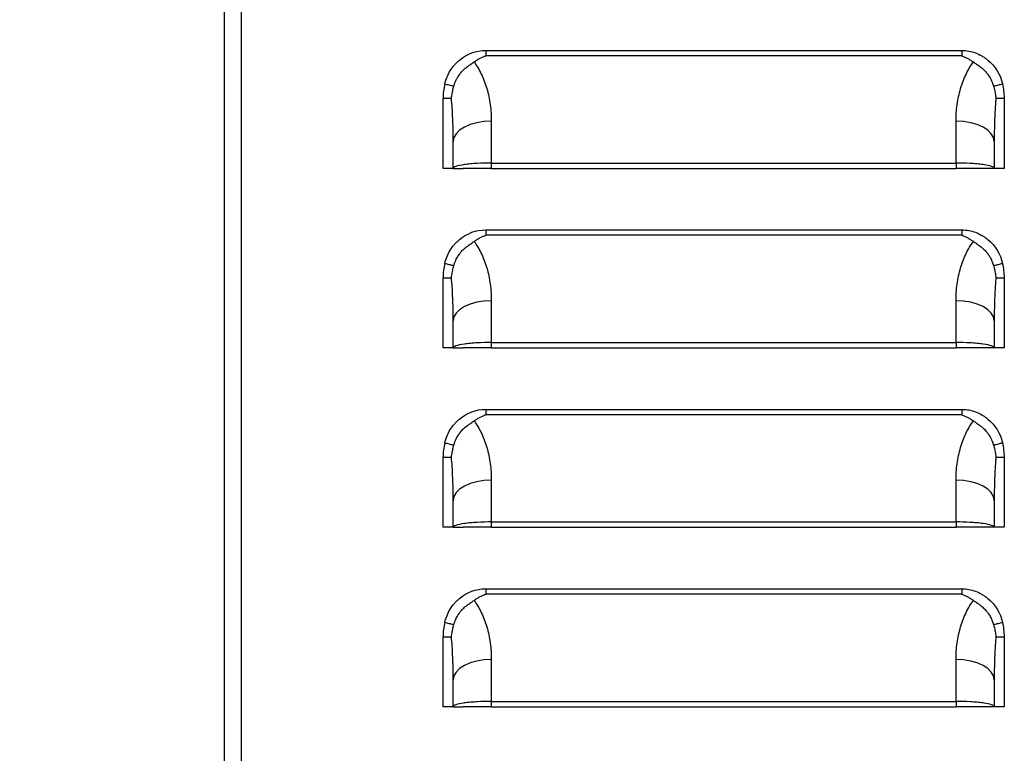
# Model space of a CAD drawing. Header units: millimetres. Extents: x 0 to 1956, y 0 to 1511.
# Tile 4 of 32: x 207 to 318, y 362 to 445. Entities that reach past the tile are written whole.
import ezdxf

# ---------------------------------------------------------------- set-up
doc = ezdxf.new("R2010")
doc.units = ezdxf.units.MM
doc.header["$LTSCALE"] = 7
doc.layers.add('DIMENSIONS', color=140, linetype='Continuous', lineweight=25)
doc.styles.add('SLDTEXTSTYLE0', font='TXT', dxfattribs={"width": 0.7})
doc.dimstyles.new('SLDDIMSTYLE1', dxfattribs={"dimtxt": 15.106055, "dimasz": 23.114, "dimexe": 0, "dimexo": 0.0625, "dimgap": 3.776514, "dimtad": 0, "dimtih": 1, "dimtoh": 1, "dimdec": 1, "dimrnd": 1e-09, "dimzin": 12, "dimdsep": 46, "dimtxsty": 'SLDTEXTSTYLE0', "dimsah": 1, "dimcen": 0.09, "dimadec": 0, "dimazin": 3, "dimtfac": 1, "dimtdec": 1, "dimtofl": 0, "dimtmove": 0, "dimatfit": 3, "dimfxl": 0, "dimfrac": 2, "dimtolj": 1, "dimtzin": 12, "dimarcsym": 0})

# ---------------------------------------------------------------- blocks, each defined once
blk = doc.blocks.new('_D_15')
at = {"layer": 'DIMENSIONS'}
for p, q in [((222, 858.62), (136.71, 858.62)), ((158.94, 858.62), (158.94, 573.55)), ((130.21, 546.16), (125.14, 546.16)), ((125.14, 546.16), (125.14, 522.15)), ((187.67, 546.16), (192.74, 546.16)), ((192.74, 546.16), (192.74, 522.15)), ((125.14, 522.15), (130.21, 522.15)), ((192.74, 522.15), (187.67, 522.15)), ((158.94, 275.38), (158.94, 518.77)), ((221.06, 275.38), (136.71, 275.38))]:
    blk.add_line(p, q, dxfattribs=at)
for points in [[(158.94, 858.62), (155.38, 835.5), (162.49, 835.5)], [(158.94, 275.38), (162.49, 298.49), (155.38, 298.49)]]:
    blk.add_solid(points, dxfattribs=at)
at = {"layer": 'DIMENSIONS', "char_height": 14.817, "attachment_point": 1, "style": 'SLDTEXTSTYLE0'}
for s, insert in [('583.2', (130.21, 568.64)), ('22.96', (130.21, 541.25))]:
    blk.add_mtext(s, dxfattribs=dict(at, insert=insert))

msp = doc.modelspace()

# ---------------------------------------------------------------- linework, layer by layer
for p, q in [((229.95, 785.34), (229.95, 281.03)), ((231.88, 785.25), (231.88, 281.12)), ((259.54, 441.45), (313.41, 441.45)), ((313.41, 440.84), (259.54, 440.84)), ((254.72, 428.09), (254.72, 436.03)), ((254.72, 436.03), (255.67, 436.03)), ((317.28, 436.03), (318.22, 436.03)), ((318.22, 436.03), (318.22, 428.09)), ((260.18, 433.43), (260.18, 428.7)), ((312.76, 428.7), (312.76, 433.43)), ((255.87, 428.09), (255.87, 431.14)), ((317.08, 431.14), (317.08, 428.09)), ((255.87, 428.09), (254.72, 428.09)), ((255.87, 428.09), (257.01, 428.09)), ((260.18, 428.7), (312.76, 428.7)), ((260.18, 428.7), (260.18, 428.09)), ((260.18, 428.09), (312.76, 428.09)), ((312.76, 428.7), (312.76, 428.09)), ((317.08, 428.09), (315.94, 428.09)), ((318.22, 428.09), (317.08, 428.09)), ((259.54, 421.13), (313.41, 421.13)), ((313.41, 420.52), (259.54, 420.52)), ((254.72, 407.77), (254.72, 415.71)), ((254.72, 415.71), (255.67, 415.71)), ((317.28, 415.71), (318.22, 415.71)), ((318.22, 415.71), (318.22, 407.77)), ((260.18, 413.11), (260.18, 408.38)), ((312.76, 408.38), (312.76, 413.11)), ((255.87, 407.77), (255.87, 410.82)), ((317.08, 410.82), (317.08, 407.77)), ((255.87, 407.77), (254.72, 407.77)), ((255.87, 407.77), (257.01, 407.77)), ((260.18, 408.38), (312.76, 408.38)), ((260.18, 408.38), (260.18, 407.77)), ((260.18, 407.77), (312.76, 407.77)), ((312.76, 408.38), (312.76, 407.77)), ((317.08, 407.77), (315.94, 407.77)), ((318.22, 407.77), (317.08, 407.77)), ((259.54, 400.81), (313.41, 400.81)), ((313.41, 400.2), (259.54, 400.2)), ((254.72, 387.45), (254.72, 395.39)), ((254.72, 395.39), (255.67, 395.39)), ((317.28, 395.39), (318.22, 395.39)), ((318.22, 395.39), (318.22, 387.45)), ((260.18, 392.79), (260.18, 388.06)), ((312.76, 388.06), (312.76, 392.79)), ((255.87, 387.45), (255.87, 390.5)), ((317.08, 390.5), (317.08, 387.45)), ((260.18, 388.06), (312.76, 388.06)), ((260.18, 388.06), (260.18, 387.45)), ((312.76, 388.06), (312.76, 387.45)), ((255.87, 387.45), (254.72, 387.45)), ((255.87, 387.45), (257.01, 387.45)), ((260.18, 387.45), (312.76, 387.45)), ((317.08, 387.45), (315.94, 387.45)), ((318.22, 387.45), (317.08, 387.45)), ((259.54, 380.49), (313.41, 380.49)), ((313.41, 379.88), (259.54, 379.88)), ((254.72, 367.13), (254.72, 375.07)), ((254.72, 375.07), (255.67, 375.07)), ((317.28, 375.07), (318.22, 375.07)), ((318.22, 375.07), (318.22, 367.13)), ((260.18, 372.47), (260.18, 367.74)), ((312.76, 367.74), (312.76, 372.47)), ((255.87, 367.13), (255.87, 370.18)), ((317.08, 370.18), (317.08, 367.13)), ((260.18, 367.74), (312.76, 367.74)), ((260.18, 367.74), (260.18, 367.13)), ((312.76, 367.74), (312.76, 367.13)), ((255.87, 367.13), (254.72, 367.13)), ((255.87, 367.13), (257.01, 367.13)), ((260.18, 367.13), (312.76, 367.13)), ((317.08, 367.13), (315.94, 367.13)), ((318.22, 367.13), (317.08, 367.13))]:
    msp.add_line(p, q)
at = {"flags": 128}
for points in [[(260.18, 433.43), (259.34, 433.39), (258.53, 433.26), (257.79, 433.05), (257.13, 432.76), (256.59, 432.41), (256.2, 432.02), (255.95, 431.59), (255.87, 431.14)], [(317.08, 431.14), (317, 431.59), (316.75, 432.02), (316.35, 432.41), (315.82, 432.76), (315.16, 433.05), (314.42, 433.26), (313.61, 433.39), (312.76, 433.43)], [(260.18, 413.11), (259.34, 413.07), (258.53, 412.94), (257.79, 412.73), (257.13, 412.44), (256.59, 412.09), (256.2, 411.7), (255.95, 411.27), (255.87, 410.82)], [(317.08, 410.82), (317, 411.27), (316.75, 411.7), (316.35, 412.09), (315.82, 412.44), (315.16, 412.73), (314.42, 412.94), (313.61, 413.07), (312.76, 413.11)], [(260.18, 392.79), (259.34, 392.75), (258.53, 392.62), (257.79, 392.41), (257.13, 392.12), (256.59, 391.77), (256.2, 391.38), (255.95, 390.95), (255.87, 390.5)], [(317.08, 390.5), (317, 390.95), (316.75, 391.38), (316.35, 391.77), (315.82, 392.12), (315.16, 392.41), (314.42, 392.62), (313.61, 392.75), (312.76, 392.79)], [(260.18, 372.47), (259.34, 372.43), (258.53, 372.3), (257.79, 372.09), (257.13, 371.8), (256.59, 371.45), (256.2, 371.06), (255.95, 370.63), (255.87, 370.18)], [(317.08, 370.18), (317, 370.63), (316.75, 371.06), (316.35, 371.45), (315.82, 371.8), (315.16, 372.09), (314.42, 372.3), (313.61, 372.43), (312.76, 372.47)]]:
    msp.add_lwpolyline(points, dxfattribs=at)
for centre, start, end in [((261.77, 436.03), 166.5852, 180), ((311.18, 436.03), 0, 13.4148), ((261.77, 415.71), 166.5852, 180), ((311.18, 415.71), 0, 13.4148), ((261.77, 395.39), 166.5852, 180), ((311.18, 395.39), 0, 13.4148), ((261.77, 375.07), 166.5852, 180), ((311.18, 375.07), 0, 13.4148)]:
    msp.add_arc(centre, 7.05, start, end)
for points, knots in [([(254.92, 437.66), (255.05, 438.21), (255.35, 438.95), (255.9, 439.69), (256.23, 440.03), (256.38, 440.17), (256.48, 440.26), (256.53, 440.31), (257.46, 441.08), (258.45, 441.45), (259.54, 441.45)], [0, 0, 0, 0, 0.25, 0.375, 0.4375, 0.46875, 0.46875, 0.5, 0.5, 1, 1, 1, 1]), ([(313.41, 441.45), (313.41, 441.34), (313.41, 441.23), (313.41, 441.08), (313.41, 441.03), (313.41, 440.96), (313.41, 440.93), (313.41, 440.9), (313.41, 440.88), (313.41, 440.86), (313.41, 440.85), (313.41, 440.85), (313.41, 440.85), (313.41, 440.84)], [0, 0, 0, 0, 0.5, 0.5, 0.75, 0.75, 0.875, 0.875, 0.9375, 0.96875, 0.984375, 0.984375, 1, 1, 1, 1]), ([(313.41, 441.45), (313.96, 441.45), (314.73, 441.31), (315.57, 440.91), (315.97, 440.65), (316.14, 440.53), (316.25, 440.44), (316.31, 440.4), (317.22, 439.64), (317.77, 438.75), (318.03, 437.66)], [0, 0, 0, 0, 0.25, 0.375, 0.4375, 0.46875, 0.46875, 0.5, 0.5, 1, 1, 1, 1]), ([(255.94, 437.4), (255.96, 437.45), (255.98, 437.54), (256.03, 437.69), (256.09, 437.84), (256.17, 438.03), (256.31, 438.31), (256.45, 438.54), (256.56, 438.69), (256.6, 438.76), (256.68, 438.86), (256.86, 439.08), (257.13, 439.35), (257.44, 439.59), (257.68, 439.76), (257.87, 439.89), (258.05, 440.01), (258.17, 440.1), (258.23, 440.14)], [0, 0, 0, 0, 0.038373, 0.080185, 0.125321, 0.173711, 0.25028, 0.375704, 0.391291, 0.406852, 0.437907, 0.499865, 0.634348, 0.749592, 0.816743, 0.874571, 0.942689, 1, 1, 1, 1]), ([(258.23, 440.14), (258.28, 440.17), (258.38, 440.25), (258.54, 440.35), (258.7, 440.44), (258.91, 440.56), (259.13, 440.67), (259.34, 440.76), (259.46, 440.81), (259.52, 440.83), (259.54, 440.84)], [0, 0, 0, 0, 0.132846, 0.260431, 0.382713, 0.49973, 0.749985, 0.875064, 0.959449, 1, 1, 1, 1]), ([(258.23, 440.14), (258.52, 439.74), (258.8, 439.28), (259.29, 438.27), (259.5, 437.72), (259.84, 436.55), (259.97, 435.93), (260.14, 434.68), (260.18, 434.05), (260.18, 433.43)], [0, 0, 0, 0, 0.25, 0.25, 0.5, 0.5, 0.75, 0.75, 1, 1, 1, 1]), ([(312.76, 433.43), (312.76, 434.05), (312.8, 434.68), (312.98, 435.93), (313.11, 436.55), (313.45, 437.72), (313.66, 438.27), (314.15, 439.28), (314.43, 439.74), (314.72, 440.14)], [0, 0, 0, 0, 0.25, 0.25, 0.5, 0.5, 0.75, 0.75, 1, 1, 1, 1]), ([(313.41, 440.84), (313.47, 440.82), (313.59, 440.77), (313.82, 440.67), (314.09, 440.54), (314.42, 440.35), (314.62, 440.21), (314.72, 440.14)], [0, 0, 0, 0, 0.125072, 0.250152, 0.500317, 0.737211, 1, 1, 1, 1]), ([(314.72, 440.14), (314.76, 440.11), (314.83, 440.06), (314.96, 439.98), (315.1, 439.88), (315.27, 439.76), (315.51, 439.59), (315.81, 439.35), (316.09, 439.08), (316.27, 438.86), (316.35, 438.76), (316.38, 438.7), (316.41, 438.67), (316.42, 438.65), (316.44, 438.62), (316.46, 438.59), (316.5, 438.53), (316.57, 438.42), (316.67, 438.24), (316.77, 438.03), (316.87, 437.82), (316.94, 437.62), (316.98, 437.47), (317, 437.4)], [0, 0, 0, 0, 0.037158, 0.078937, 0.125454, 0.183035, 0.250493, 0.36598, 0.500084, 0.562042, 0.593111, 0.608681, 0.617291, 0.624288, 0.631112, 0.639931, 0.655602, 0.687011, 0.7498, 0.824616, 0.874702, 0.940703, 1, 1, 1, 1]), ([(254.92, 437.66), (255.07, 437.63), (255.24, 437.59), (255.39, 437.54), (255.55, 437.5), (255.69, 437.46), (255.8, 437.44), (255.86, 437.42), (255.91, 437.41), (255.94, 437.4)], [0.4183576, 0.4183576, 0.4183576, 0.4183576, 0.7097279, 0.7097279, 0.7097279, 1.0010982, 1.0010982, 1.0010982, 1.1654812, 1.1654812, 1.1654812, 1.1654812]), ([(255.67, 436.03), (255.68, 436.13), (255.71, 436.32), (255.76, 436.6), (255.81, 436.88), (255.87, 437.14), (255.92, 437.32), (255.94, 437.4)], [0, 0, 0, 0, 0.210995, 0.416248, 0.616016, 0.81053, 1, 1, 1, 1]), ([(317, 437.4), (317.04, 437.41), (317.09, 437.42), (317.15, 437.44), (317.26, 437.46), (317.4, 437.5), (317.56, 437.54), (317.71, 437.59), (317.88, 437.63), (318.03, 437.66)], [0.4173971, 0.4173971, 0.4173971, 0.4173971, 0.5822598, 0.5822598, 0.5822598, 0.8733897, 0.8733897, 0.8733897, 1.1645196, 1.1645196, 1.1645196, 1.1645196]), ([(317, 437.4), (317.03, 437.32), (317.07, 437.14), (317.14, 436.88), (317.19, 436.6), (317.24, 436.32), (317.26, 436.13), (317.28, 436.03)], [0, 0, 0, 0, 0.18947, 0.383984, 0.583752, 0.789005, 1, 1, 1, 1]), ([(255.87, 431.14), (255.87, 431.41), (255.86, 431.91), (255.85, 432.61), (255.84, 433.19), (255.81, 433.96), (255.76, 434.9), (255.7, 435.67), (255.67, 436.03)], [0, 0, 0, 0, 0.164954, 0.307007, 0.426159, 0.52241, 0.781781, 1, 1, 1, 1]), ([(317.28, 436.03), (317.26, 435.86), (317.23, 435.51), (317.19, 434.95), (317.16, 434.34), (317.12, 433.57), (317.09, 432.5), (317.08, 431.64), (317.08, 431.14)], [0, 0, 0, 0, 0.10396, 0.218211, 0.342756, 0.477597, 0.692973, 1, 1, 1, 1]), ([(260.18, 428.7), (259.68, 428.7), (259.13, 428.68), (258.33, 428.64), (258.07, 428.62), (257.58, 428.58), (257.34, 428.55), (256.71, 428.46), (256.38, 428.39), (255.96, 428.24), (255.87, 428.16), (255.87, 428.09)], [0, 0, 0, 0, 0.25, 0.25, 0.375, 0.375, 0.5, 0.5, 0.75, 0.75, 1, 1, 1, 1]), ([(260.18, 428.09), (259.81, 428.09), (259.41, 428.09), (258.63, 428.09), (258.25, 428.09), (257.63, 428.09), (257.39, 428.09), (257.08, 428.09), (257.01, 428.09), (257.01, 428.09)], [0, 0, 0, 0, 0.25, 0.25, 0.5, 0.5, 0.75, 0.75, 1, 1, 1, 1]), ([(317.08, 428.09), (317.08, 428.16), (316.99, 428.24), (316.57, 428.39), (316.24, 428.46), (315.61, 428.55), (315.37, 428.58), (314.88, 428.62), (314.62, 428.64), (313.82, 428.68), (313.27, 428.7), (312.76, 428.7)], [0, 0, 0, 0, 0.25, 0.25, 0.5, 0.5, 0.625, 0.625, 0.75, 0.75, 1, 1, 1, 1]), ([(315.94, 428.09), (315.94, 428.09), (315.87, 428.09), (315.56, 428.09), (315.32, 428.09), (314.7, 428.09), (314.32, 428.09), (313.54, 428.09), (313.14, 428.09), (312.76, 428.09)], [0, 0, 0, 0, 0.25, 0.25, 0.5, 0.5, 0.75, 0.75, 1, 1, 1, 1]), ([(254.92, 417.34), (255.05, 417.89), (255.35, 418.63), (255.9, 419.37), (256.23, 419.71), (256.38, 419.85), (256.48, 419.94), (256.53, 419.99), (257.46, 420.76), (258.45, 421.13), (259.54, 421.13)], [0, 0, 0, 0, 0.25, 0.375, 0.4375, 0.46875, 0.46875, 0.5, 0.5, 1, 1, 1, 1]), ([(313.41, 421.13), (313.41, 421.02), (313.41, 420.91), (313.41, 420.76), (313.41, 420.71), (313.41, 420.64), (313.41, 420.61), (313.41, 420.58), (313.41, 420.56), (313.41, 420.54), (313.41, 420.53), (313.41, 420.53), (313.41, 420.53), (313.41, 420.52)], [0, 0, 0, 0, 0.5, 0.5, 0.75, 0.75, 0.875, 0.875, 0.9375, 0.96875, 0.984375, 0.984375, 1, 1, 1, 1]), ([(313.41, 421.13), (313.96, 421.13), (314.73, 420.99), (315.57, 420.59), (315.97, 420.33), (316.14, 420.21), (316.25, 420.12), (316.31, 420.08), (317.22, 419.32), (317.77, 418.43), (318.03, 417.34)], [0, 0, 0, 0, 0.25, 0.375, 0.4375, 0.46875, 0.46875, 0.5, 0.5, 1, 1, 1, 1]), ([(258.23, 419.82), (258.28, 419.85), (258.38, 419.93), (258.54, 420.03), (258.7, 420.12), (258.91, 420.24), (259.13, 420.35), (259.34, 420.44), (259.46, 420.49), (259.52, 420.51), (259.54, 420.52)], [0, 0, 0, 0, 0.132846, 0.260432, 0.382713, 0.49973, 0.749985, 0.875064, 0.959449, 1, 1, 1, 1]), ([(313.41, 420.52), (313.47, 420.5), (313.59, 420.45), (313.82, 420.35), (314.09, 420.22), (314.42, 420.03), (314.62, 419.89), (314.72, 419.82)], [0, 0, 0, 0, 0.125072, 0.250152, 0.500317, 0.737211, 1, 1, 1, 1]), ([(255.94, 417.08), (255.96, 417.13), (255.98, 417.22), (256.03, 417.37), (256.09, 417.52), (256.17, 417.71), (256.31, 417.99), (256.45, 418.22), (256.56, 418.37), (256.6, 418.44), (256.68, 418.54), (256.86, 418.76), (257.13, 419.03), (257.44, 419.27), (257.68, 419.44), (257.87, 419.57), (258.05, 419.69), (258.17, 419.78), (258.23, 419.82)], [0, 0, 0, 0, 0.038373, 0.080185, 0.125321, 0.173711, 0.25028, 0.375704, 0.391291, 0.406852, 0.437907, 0.499865, 0.634348, 0.749592, 0.816743, 0.874571, 0.942689, 1, 1, 1, 1]), ([(258.23, 419.82), (258.52, 419.42), (258.8, 418.96), (259.29, 417.95), (259.5, 417.4), (259.84, 416.23), (259.97, 415.61), (260.14, 414.36), (260.18, 413.73), (260.18, 413.11)], [0, 0, 0, 0, 0.25, 0.25, 0.5, 0.5, 0.75, 0.75, 1, 1, 1, 1]), ([(312.76, 413.11), (312.76, 413.73), (312.8, 414.36), (312.98, 415.61), (313.11, 416.23), (313.45, 417.4), (313.66, 417.95), (314.15, 418.96), (314.43, 419.42), (314.72, 419.82)], [0, 0, 0, 0, 0.25, 0.25, 0.5, 0.5, 0.75, 0.75, 1, 1, 1, 1]), ([(314.72, 419.82), (314.76, 419.79), (314.83, 419.74), (314.96, 419.66), (315.1, 419.56), (315.27, 419.44), (315.51, 419.27), (315.81, 419.03), (316.09, 418.76), (316.27, 418.54), (316.35, 418.44), (316.38, 418.38), (316.41, 418.35), (316.42, 418.33), (316.44, 418.3), (316.46, 418.27), (316.5, 418.21), (316.57, 418.1), (316.67, 417.92), (316.77, 417.71), (316.87, 417.5), (316.94, 417.3), (316.98, 417.15), (317, 417.08)], [0, 0, 0, 0, 0.037158, 0.078937, 0.125454, 0.183035, 0.250493, 0.36598, 0.500084, 0.562042, 0.593111, 0.608681, 0.617291, 0.624288, 0.631112, 0.639931, 0.655602, 0.687011, 0.7498, 0.824616, 0.874702, 0.940703, 1, 1, 1, 1]), ([(254.92, 417.34), (255.07, 417.31), (255.24, 417.27), (255.39, 417.22), (255.55, 417.18), (255.69, 417.14), (255.8, 417.12), (255.86, 417.1), (255.91, 417.09), (255.94, 417.08)], [0.4183576, 0.4183576, 0.4183576, 0.4183576, 0.7097279, 0.7097279, 0.7097279, 1.0010982, 1.0010982, 1.0010982, 1.1654812, 1.1654812, 1.1654812, 1.1654812]), ([(255.67, 415.71), (255.68, 415.81), (255.71, 416), (255.76, 416.28), (255.81, 416.56), (255.87, 416.82), (255.92, 417), (255.94, 417.08)], [0, 0, 0, 0, 0.2109946, 0.416248, 0.6160161, 0.8105303, 1, 1, 1, 1]), ([(317, 417.08), (317.04, 417.09), (317.09, 417.1), (317.15, 417.12), (317.26, 417.14), (317.4, 417.18), (317.56, 417.22), (317.71, 417.27), (317.88, 417.31), (318.03, 417.34)], [0.4173971, 0.4173971, 0.4173971, 0.4173971, 0.5822598, 0.5822598, 0.5822598, 0.8733897, 0.8733897, 0.8733897, 1.1645196, 1.1645196, 1.1645196, 1.1645196]), ([(317, 417.08), (317.03, 417), (317.07, 416.82), (317.14, 416.56), (317.19, 416.28), (317.24, 416), (317.26, 415.81), (317.28, 415.71)], [0, 0, 0, 0, 0.18947, 0.383984, 0.583752, 0.789005, 1, 1, 1, 1]), ([(255.87, 410.82), (255.87, 411.09), (255.86, 411.59), (255.85, 412.29), (255.84, 412.87), (255.81, 413.64), (255.76, 414.58), (255.7, 415.35), (255.67, 415.71)], [0, 0, 0, 0, 0.164954, 0.307007, 0.426159, 0.52241, 0.781781, 1, 1, 1, 1]), ([(317.28, 415.71), (317.26, 415.54), (317.23, 415.19), (317.19, 414.63), (317.16, 414.02), (317.12, 413.25), (317.09, 412.18), (317.08, 411.32), (317.08, 410.82)], [0, 0, 0, 0, 0.10396, 0.218211, 0.342756, 0.477597, 0.692973, 1, 1, 1, 1]), ([(260.18, 408.38), (259.68, 408.38), (259.13, 408.36), (258.33, 408.32), (258.07, 408.3), (257.58, 408.26), (257.34, 408.23), (256.71, 408.14), (256.38, 408.07), (255.96, 407.92), (255.87, 407.84), (255.87, 407.77)], [0, 0, 0, 0, 0.25, 0.25, 0.375, 0.375, 0.5, 0.5, 0.75, 0.75, 1, 1, 1, 1]), ([(260.18, 407.77), (259.81, 407.77), (259.41, 407.77), (258.63, 407.77), (258.25, 407.77), (257.63, 407.77), (257.39, 407.77), (257.08, 407.77), (257.01, 407.77), (257.01, 407.77)], [0, 0, 0, 0, 0.25, 0.25, 0.5, 0.5, 0.75, 0.75, 1, 1, 1, 1]), ([(317.08, 407.77), (317.08, 407.84), (316.99, 407.92), (316.57, 408.07), (316.24, 408.14), (315.61, 408.23), (315.37, 408.26), (314.88, 408.3), (314.62, 408.32), (313.82, 408.36), (313.27, 408.38), (312.76, 408.38)], [0, 0, 0, 0, 0.25, 0.25, 0.5, 0.5, 0.625, 0.625, 0.75, 0.75, 1, 1, 1, 1]), ([(315.94, 407.77), (315.94, 407.77), (315.87, 407.77), (315.56, 407.77), (315.32, 407.77), (314.7, 407.77), (314.32, 407.77), (313.54, 407.77), (313.14, 407.77), (312.76, 407.77)], [0, 0, 0, 0, 0.25, 0.25, 0.5, 0.5, 0.75, 0.75, 1, 1, 1, 1]), ([(254.92, 397.02), (255.05, 397.57), (255.35, 398.31), (255.9, 399.05), (256.23, 399.39), (256.38, 399.53), (256.48, 399.62), (256.53, 399.67), (257.46, 400.44), (258.45, 400.81), (259.54, 400.81)], [0, 0, 0, 0, 0.25, 0.375, 0.4375, 0.46875, 0.46875, 0.5, 0.5, 1, 1, 1, 1]), ([(258.23, 399.5), (258.28, 399.53), (258.38, 399.61), (258.54, 399.71), (258.7, 399.8), (258.91, 399.92), (259.13, 400.03), (259.34, 400.12), (259.46, 400.17), (259.52, 400.19), (259.54, 400.2)], [0, 0, 0, 0, 0.1328463, 0.2604315, 0.3827131, 0.4997304, 0.7499848, 0.8750642, 0.9594491, 1, 1, 1, 1]), ([(313.41, 400.81), (313.41, 400.7), (313.41, 400.59), (313.41, 400.44), (313.41, 400.39), (313.41, 400.32), (313.41, 400.29), (313.41, 400.26), (313.41, 400.24), (313.41, 400.22), (313.41, 400.21), (313.41, 400.21), (313.41, 400.21), (313.41, 400.2)], [0, 0, 0, 0, 0.5, 0.5, 0.75, 0.75, 0.875, 0.875, 0.9375, 0.96875, 0.984375, 0.984375, 1, 1, 1, 1]), ([(313.41, 400.81), (313.96, 400.81), (314.73, 400.67), (315.57, 400.27), (315.97, 400.01), (316.14, 399.89), (316.25, 399.8), (316.31, 399.76), (317.22, 399), (317.77, 398.11), (318.03, 397.02)], [0, 0, 0, 0, 0.25, 0.375, 0.4375, 0.46875, 0.46875, 0.5, 0.5, 1, 1, 1, 1]), ([(313.41, 400.2), (313.47, 400.18), (313.59, 400.13), (313.82, 400.03), (314.09, 399.9), (314.42, 399.71), (314.62, 399.57), (314.72, 399.5)], [0, 0, 0, 0, 0.125072, 0.250152, 0.500317, 0.737211, 1, 1, 1, 1]), ([(255.94, 396.76), (255.96, 396.81), (255.98, 396.9), (256.03, 397.05), (256.09, 397.2), (256.17, 397.39), (256.31, 397.67), (256.45, 397.9), (256.56, 398.05), (256.6, 398.12), (256.68, 398.22), (256.86, 398.44), (257.13, 398.71), (257.44, 398.95), (257.68, 399.12), (257.87, 399.25), (258.05, 399.37), (258.17, 399.46), (258.23, 399.5)], [0, 0, 0, 0, 0.038373, 0.080185, 0.125321, 0.173711, 0.25028, 0.375704, 0.391291, 0.406852, 0.437907, 0.499865, 0.634348, 0.749592, 0.816743, 0.874571, 0.942689, 1, 1, 1, 1]), ([(258.23, 399.5), (258.52, 399.1), (258.8, 398.64), (259.29, 397.63), (259.5, 397.08), (259.84, 395.91), (259.97, 395.29), (260.14, 394.04), (260.18, 393.41), (260.18, 392.79)], [0, 0, 0, 0, 0.25, 0.25, 0.5, 0.5, 0.75, 0.75, 1, 1, 1, 1]), ([(312.76, 392.79), (312.76, 393.41), (312.8, 394.04), (312.98, 395.29), (313.11, 395.91), (313.45, 397.08), (313.66, 397.63), (314.15, 398.64), (314.43, 399.1), (314.72, 399.5)], [0, 0, 0, 0, 0.25, 0.25, 0.5, 0.5, 0.75, 0.75, 1, 1, 1, 1]), ([(314.72, 399.5), (314.76, 399.47), (314.83, 399.42), (314.96, 399.34), (315.1, 399.24), (315.27, 399.12), (315.51, 398.95), (315.81, 398.71), (316.09, 398.44), (316.27, 398.22), (316.35, 398.12), (316.38, 398.06), (316.41, 398.03), (316.42, 398.01), (316.44, 397.98), (316.46, 397.95), (316.5, 397.89), (316.57, 397.78), (316.67, 397.6), (316.77, 397.39), (316.87, 397.18), (316.94, 396.98), (316.98, 396.83), (317, 396.76)], [0, 0, 0, 0, 0.037158, 0.078937, 0.125454, 0.183035, 0.250493, 0.36598, 0.500084, 0.562042, 0.593111, 0.608681, 0.617291, 0.624288, 0.631112, 0.639931, 0.655602, 0.687011, 0.7498, 0.824616, 0.874702, 0.940703, 1, 1, 1, 1]), ([(254.92, 397.02), (255.07, 396.99), (255.24, 396.95), (255.39, 396.9), (255.55, 396.86), (255.69, 396.82), (255.8, 396.8), (255.86, 396.78), (255.91, 396.77), (255.94, 396.76)], [0.4183576, 0.4183576, 0.4183576, 0.4183576, 0.7097279, 0.7097279, 0.7097279, 1.0010982, 1.0010982, 1.0010982, 1.1654812, 1.1654812, 1.1654812, 1.1654812]), ([(255.67, 395.39), (255.68, 395.49), (255.71, 395.68), (255.76, 395.96), (255.81, 396.24), (255.87, 396.5), (255.92, 396.68), (255.94, 396.76)], [0, 0, 0, 0, 0.210995, 0.416248, 0.616016, 0.81053, 1, 1, 1, 1]), ([(317, 396.76), (317.04, 396.77), (317.09, 396.78), (317.15, 396.8), (317.26, 396.82), (317.4, 396.86), (317.56, 396.9), (317.71, 396.95), (317.88, 396.99), (318.03, 397.02)], [0.4173971, 0.4173971, 0.4173971, 0.4173971, 0.5822598, 0.5822598, 0.5822598, 0.8733897, 0.8733897, 0.8733897, 1.1645196, 1.1645196, 1.1645196, 1.1645196]), ([(317, 396.76), (317.03, 396.68), (317.07, 396.5), (317.14, 396.24), (317.19, 395.96), (317.24, 395.68), (317.26, 395.49), (317.28, 395.39)], [0, 0, 0, 0, 0.18947, 0.383984, 0.583752, 0.789005, 1, 1, 1, 1]), ([(255.87, 390.5), (255.87, 390.77), (255.86, 391.27), (255.85, 391.97), (255.84, 392.55), (255.81, 393.32), (255.76, 394.26), (255.7, 395.03), (255.67, 395.39)], [0, 0, 0, 0, 0.164954, 0.307007, 0.426159, 0.52241, 0.781781, 1, 1, 1, 1]), ([(317.28, 395.39), (317.26, 395.22), (317.23, 394.87), (317.19, 394.31), (317.16, 393.7), (317.12, 392.93), (317.09, 391.86), (317.08, 391), (317.08, 390.5)], [0, 0, 0, 0, 0.10396, 0.218211, 0.342756, 0.477597, 0.692973, 1, 1, 1, 1]), ([(260.18, 388.06), (259.68, 388.06), (259.13, 388.04), (258.33, 388), (258.07, 387.98), (257.58, 387.94), (257.34, 387.91), (256.71, 387.82), (256.38, 387.75), (255.96, 387.6), (255.87, 387.52), (255.87, 387.45)], [0, 0, 0, 0, 0.25, 0.25, 0.375, 0.375, 0.5, 0.5, 0.75, 0.75, 1, 1, 1, 1]), ([(317.08, 387.45), (317.08, 387.52), (316.99, 387.6), (316.57, 387.75), (316.24, 387.82), (315.61, 387.91), (315.37, 387.94), (314.88, 387.98), (314.62, 388), (313.82, 388.04), (313.27, 388.06), (312.76, 388.06)], [0, 0, 0, 0, 0.25, 0.25, 0.5, 0.5, 0.625, 0.625, 0.75, 0.75, 1, 1, 1, 1]), ([(260.18, 387.45), (259.81, 387.45), (259.41, 387.45), (258.63, 387.45), (258.25, 387.45), (257.63, 387.45), (257.39, 387.45), (257.08, 387.45), (257.01, 387.45), (257.01, 387.45)], [0, 0, 0, 0, 0.25, 0.25, 0.5, 0.5, 0.75, 0.75, 1, 1, 1, 1]), ([(315.94, 387.45), (315.94, 387.45), (315.87, 387.45), (315.56, 387.45), (315.32, 387.45), (314.7, 387.45), (314.32, 387.45), (313.54, 387.45), (313.14, 387.45), (312.76, 387.45)], [0, 0, 0, 0, 0.25, 0.25, 0.5, 0.5, 0.75, 0.75, 1, 1, 1, 1]), ([(254.92, 376.7), (255.05, 377.25), (255.35, 377.99), (255.9, 378.73), (256.23, 379.07), (256.38, 379.21), (256.48, 379.3), (256.53, 379.35), (257.46, 380.12), (258.45, 380.49), (259.54, 380.49)], [0, 0, 0, 0, 0.25, 0.375, 0.4375, 0.46875, 0.46875, 0.5, 0.5, 1, 1, 1, 1]), ([(313.41, 380.49), (313.41, 380.38), (313.41, 380.27), (313.41, 380.12), (313.41, 380.07), (313.41, 380), (313.41, 379.97), (313.41, 379.94), (313.41, 379.92), (313.41, 379.9), (313.41, 379.89), (313.41, 379.89), (313.41, 379.89), (313.41, 379.88)], [0, 0, 0, 0, 0.5, 0.5, 0.75, 0.75, 0.875, 0.875, 0.9375, 0.96875, 0.984375, 0.984375, 1, 1, 1, 1]), ([(313.41, 380.49), (313.96, 380.49), (314.73, 380.35), (315.57, 379.95), (315.97, 379.69), (316.14, 379.57), (316.25, 379.48), (316.31, 379.44), (317.22, 378.68), (317.77, 377.79), (318.03, 376.7)], [0, 0, 0, 0, 0.25, 0.375, 0.4375, 0.46875, 0.46875, 0.5, 0.5, 1, 1, 1, 1]), ([(255.94, 376.44), (255.96, 376.49), (255.98, 376.58), (256.03, 376.73), (256.09, 376.88), (256.17, 377.07), (256.31, 377.35), (256.45, 377.58), (256.56, 377.73), (256.6, 377.8), (256.68, 377.9), (256.86, 378.12), (257.13, 378.39), (257.44, 378.63), (257.68, 378.8), (257.87, 378.93), (258.05, 379.05), (258.17, 379.14), (258.23, 379.18)], [0, 0, 0, 0, 0.038373, 0.0801852, 0.1253209, 0.173711, 0.2502802, 0.3757041, 0.391291, 0.4068516, 0.4379074, 0.4998651, 0.6343477, 0.7495916, 0.8167435, 0.8745706, 0.9426893, 1, 1, 1, 1]), ([(258.23, 379.18), (258.28, 379.21), (258.38, 379.29), (258.54, 379.39), (258.7, 379.48), (258.91, 379.6), (259.13, 379.71), (259.34, 379.8), (259.46, 379.85), (259.52, 379.87), (259.54, 379.88)], [0, 0, 0, 0, 0.1328463, 0.2604315, 0.3827131, 0.4997304, 0.7499848, 0.8750642, 0.9594491, 1, 1, 1, 1]), ([(258.23, 379.18), (258.52, 378.78), (258.8, 378.32), (259.29, 377.31), (259.5, 376.76), (259.84, 375.59), (259.97, 374.97), (260.14, 373.72), (260.18, 373.09), (260.18, 372.47)], [0, 0, 0, 0, 0.25, 0.25, 0.5, 0.5, 0.75, 0.75, 1, 1, 1, 1]), ([(312.76, 372.47), (312.76, 373.09), (312.8, 373.72), (312.98, 374.97), (313.11, 375.59), (313.45, 376.76), (313.66, 377.31), (314.15, 378.32), (314.43, 378.78), (314.72, 379.18)], [0, 0, 0, 0, 0.25, 0.25, 0.5, 0.5, 0.75, 0.75, 1, 1, 1, 1]), ([(313.41, 379.88), (313.47, 379.86), (313.59, 379.81), (313.82, 379.71), (314.09, 379.58), (314.42, 379.39), (314.62, 379.25), (314.72, 379.18)], [0, 0, 0, 0, 0.125072, 0.250152, 0.500317, 0.737211, 1, 1, 1, 1]), ([(314.72, 379.18), (314.76, 379.15), (314.83, 379.1), (314.96, 379.02), (315.1, 378.92), (315.27, 378.8), (315.51, 378.63), (315.81, 378.39), (316.09, 378.12), (316.27, 377.9), (316.35, 377.8), (316.38, 377.74), (316.41, 377.71), (316.42, 377.69), (316.44, 377.66), (316.46, 377.63), (316.5, 377.57), (316.57, 377.46), (316.67, 377.28), (316.77, 377.07), (316.87, 376.86), (316.94, 376.66), (316.98, 376.51), (317, 376.44)], [0, 0, 0, 0, 0.0371579, 0.0789369, 0.1254536, 0.1830348, 0.2504927, 0.3659804, 0.5000843, 0.5620422, 0.593111, 0.6086813, 0.6172914, 0.6242884, 0.6311118, 0.6399308, 0.6556022, 0.6870112, 0.7498002, 0.8246163, 0.8747021, 0.9407025, 1, 1, 1, 1]), ([(254.92, 376.7), (255.07, 376.67), (255.24, 376.63), (255.39, 376.58), (255.55, 376.54), (255.69, 376.5), (255.8, 376.48), (255.86, 376.46), (255.91, 376.45), (255.94, 376.44)], [0.4183576, 0.4183576, 0.4183576, 0.4183576, 0.7097279, 0.7097279, 0.7097279, 1.0010982, 1.0010982, 1.0010982, 1.1654812, 1.1654812, 1.1654812, 1.1654812]), ([(317, 376.44), (317.04, 376.45), (317.09, 376.46), (317.15, 376.48), (317.26, 376.5), (317.4, 376.54), (317.56, 376.58), (317.71, 376.63), (317.88, 376.67), (318.03, 376.7)], [0.4173971, 0.4173971, 0.4173971, 0.4173971, 0.5822598, 0.5822598, 0.5822598, 0.8733897, 0.8733897, 0.8733897, 1.1645196, 1.1645196, 1.1645196, 1.1645196]), ([(255.67, 375.07), (255.68, 375.17), (255.71, 375.36), (255.76, 375.64), (255.81, 375.92), (255.87, 376.18), (255.92, 376.36), (255.94, 376.44)], [0, 0, 0, 0, 0.210995, 0.416248, 0.616016, 0.81053, 1, 1, 1, 1]), ([(317, 376.44), (317.03, 376.36), (317.07, 376.18), (317.14, 375.92), (317.19, 375.64), (317.24, 375.36), (317.26, 375.17), (317.28, 375.07)], [0, 0, 0, 0, 0.18947, 0.383984, 0.583752, 0.789005, 1, 1, 1, 1]), ([(255.87, 370.18), (255.87, 370.45), (255.86, 370.95), (255.85, 371.65), (255.84, 372.23), (255.81, 373), (255.76, 373.94), (255.7, 374.71), (255.67, 375.07)], [0, 0, 0, 0, 0.164954, 0.307007, 0.426159, 0.52241, 0.781781, 1, 1, 1, 1]), ([(317.28, 375.07), (317.26, 374.9), (317.23, 374.55), (317.19, 373.99), (317.16, 373.38), (317.12, 372.61), (317.09, 371.54), (317.08, 370.68), (317.08, 370.18)], [0, 0, 0, 0, 0.10396, 0.218211, 0.342756, 0.477597, 0.692973, 1, 1, 1, 1]), ([(260.18, 367.74), (259.68, 367.74), (259.13, 367.72), (258.33, 367.68), (258.07, 367.66), (257.58, 367.62), (257.34, 367.59), (256.71, 367.5), (256.38, 367.43), (255.96, 367.28), (255.87, 367.2), (255.87, 367.13)], [0, 0, 0, 0, 0.25, 0.25, 0.375, 0.375, 0.5, 0.5, 0.75, 0.75, 1, 1, 1, 1]), ([(317.08, 367.13), (317.08, 367.2), (316.99, 367.28), (316.57, 367.43), (316.24, 367.5), (315.61, 367.59), (315.37, 367.62), (314.88, 367.66), (314.62, 367.68), (313.82, 367.72), (313.27, 367.74), (312.76, 367.74)], [0, 0, 0, 0, 0.25, 0.25, 0.5, 0.5, 0.625, 0.625, 0.75, 0.75, 1, 1, 1, 1]), ([(260.18, 367.13), (259.81, 367.13), (259.41, 367.13), (258.63, 367.13), (258.25, 367.13), (257.63, 367.13), (257.39, 367.13), (257.08, 367.13), (257.01, 367.13), (257.01, 367.13)], [0, 0, 0, 0, 0.25, 0.25, 0.5, 0.5, 0.75, 0.75, 1, 1, 1, 1]), ([(315.94, 367.13), (315.94, 367.13), (315.87, 367.13), (315.56, 367.13), (315.32, 367.13), (314.7, 367.13), (314.32, 367.13), (313.54, 367.13), (313.14, 367.13), (312.76, 367.13)], [0, 0, 0, 0, 0.25, 0.25, 0.5, 0.5, 0.75, 0.75, 1, 1, 1, 1])]:
    msp.add_open_spline(points, degree=3, knots=knots)
for points in [[(259.54, 441.45), (259.54, 441.23), (259.54, 441.02), (259.54, 440.84)], [(259.54, 421.13), (259.54, 420.91), (259.54, 420.7), (259.54, 420.52)], [(259.54, 400.81), (259.54, 400.59), (259.54, 400.38), (259.54, 400.2)], [(259.54, 380.49), (259.54, 380.27), (259.54, 380.06), (259.54, 379.88)]]:
    msp.add_open_spline(points, degree=3)

# ---------------------------------------------------------------- dimensions: what is measured, and where the dimension line sits
at = {"layer": 'DIMENSIONS'}
dim = msp.add_linear_dim(base=(158.94, 275.38), p1=(230.89, 858.62), p2=(229.95, 275.38), angle=90, dimstyle='SLDDIMSTYLE1', dxfattribs=at)
dim.commit()
dim.dimension.update_dxf_attribs({"geometry": '_D_15', "text_midpoint": (158.94, 546.16), "dimtype": 160})

doc.saveas('drawing.dxf')
